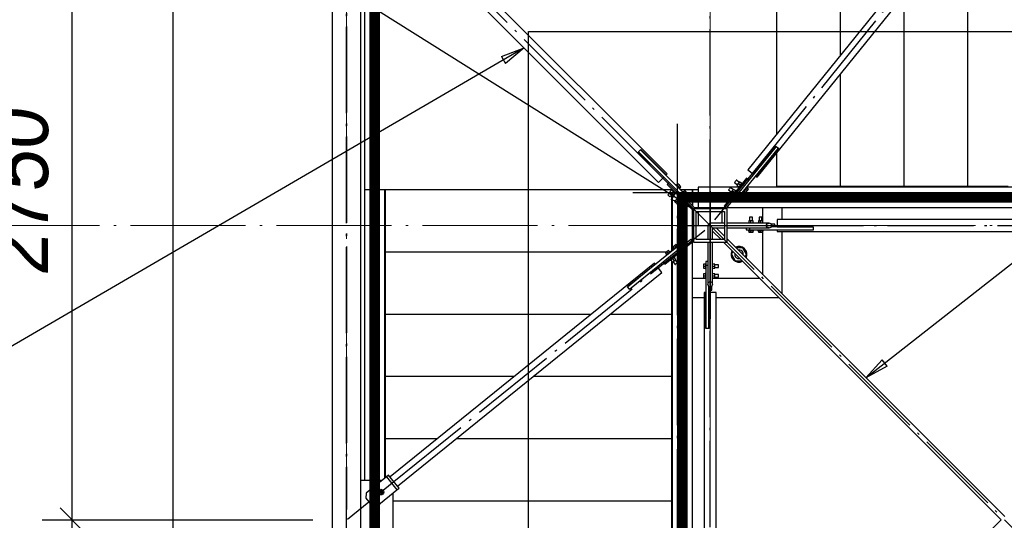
# Paper-space layout 'A0 Advance Steel' of a CAD drawing. Header units: millimetres. Extents: x 228 to 822, y 214 to 634.
# Tile 8 of 76: x 284 to 325, y 426 to 447. Entities that reach past the tile are written whole.
import ezdxf

# ---------------------------------------------------------------- set-up
doc = ezdxf.new("R2010")
doc.units = ezdxf.units.MM
doc.linetypes.add('1 1', pattern=[2, 1, -1])
doc.linetypes.add('ACAD_ISO04W100', pattern=[30, 24, -3, 0, -3])
doc.layers.get('0').update_dxf_attribs({"linetype": 'CONTINUOUS'})
for name, color, linetype in [('AS_Belki', 145, 'CONTINUOUS'), ('AS_Blachy', 30, 'CONTINUOUS'), ('AS_DIM_ON', 7, 'CONTINUOUS'), ('AS_Kotwy', 9, 'CONTINUOUS'), ('AS_Kraty', 9, 'CONTINUOUS'), ('AS_Schody', 253, 'CONTINUOUS'), ('AS_Sruby', 9, 'CONTINUOUS'), ('AS_Stopy fundamentowe', 252, 'CONTINUOUS')]:
    doc.layers.add(name, color=color, linetype=linetype)
doc.styles.add('ARIAL_1', font='arial.ttf', dxfattribs={"width": 0.9, "oblique": 5})

# ---------------------------------------------------------------- blocks, each defined once
blk = doc.blocks.new('324ewdsczxzxcz')
at = {"linetype": 'ACAD_ISO04W100', "lineweight": 5, "ltscale": 0.2}
for p, q in [((303.229, 244.968, -5394.472), (303.229, 340.131, -5394.472)), ((318.429, 244.968), (318.429, 340.131)), ((378.311, 305.818, -2695.986), (283.147, 305.818, -2695.986))]:
    blk.add_line(p, q, dxfattribs=at)

psp = doc.layouts.new('A0 Advance Steel')

# ---------------------------------------------------------------- linework, layer by layer
at = {"color": 0, "linetype": 'ByBlock', "lineweight": -2}
for p, q in [((304.411, 445.523), (305.359, 445.882)), ((304.411, 445.523), (304.579, 445.235)), ((305.359, 445.882), (304.579, 445.235)), ((311.678, 439.832), (311.5, 439.55)), ((311.678, 439.832), (312.436, 439.159)), ((312.436, 439.159), (311.5, 439.55)), ((319.636, 432.101), (320.32, 432.849)), ((320.526, 432.586), (320.32, 432.849)), ((320.526, 432.586), (319.636, 432.101))]:
    psp.add_line(p, q, dxfattribs=at)
at = {"color": 7}
for points in [[(319.636, 432.101), (366.969, 469.19), (375.898, 469.19)], [(312.436, 439.159), (276.713, 461.578), (257.881, 461.578)], [(305.359, 445.882), (278.799, 430.422), (263.852, 430.422)]]:
    psp.add_lwpolyline(points, dxfattribs=at)
at = {"linetype": '1 1', "transparency": 33554559, "const_width": 0.45}
for points, elevation in [([(332.507, 399.833), (351.761, 399.833), (351.761, 452.484), (299.119, 452.484), (299.119, 416.477)], 7676.674), ([(311.969, 416.477), (311.969, 439.634), (338.911, 439.634), (338.911, 412.683), (332.507, 412.683)], 2176.317)]:
    psp.add_lwpolyline(points, dxfattribs=dict(at, elevation=elevation))
at = {"elevation": -5445.763}
psp.add_lwpolyline([(305.544, 416.559), (305.544, 446.559), (345.905, 446.559), (345.905, 406.428), (334.936, 406.258), (337.736, 400.258)], dxfattribs=at)
at = {"layer": 'AS_Belki', "linetype": 'Continuous', "ltscale": 0.15}
for p, q in [((311.333, 440.616), (300.093, 451.856)), ((323.638, 451.834), (314.703, 440.793)), ((299.739, 451.502), (310.979, 440.262)), ((315.092, 440.479), (324.026, 451.52)), ((297.336, 450.559), (297.336, 401.759)), ((298.536, 401.759), (298.536, 450.559)), ((310.131, 441.535), (310.138, 441.542)), ((311.192, 440.474), (310.131, 441.535)), ((310.223, 441.627), (310.23, 441.634)), ((310.23, 441.634), (311.291, 440.573)), ((314.936, 440.604), (315.88, 441.77)), ((315.989, 441.682), (315.045, 440.516)), ((315.88, 441.77), (315.888, 441.764)), ((315.981, 441.689), (315.989, 441.682)), ((311.291, 440.573), (311.333, 440.616)), ((314.703, 440.793), (314.936, 440.604)), ((310.979, 440.262), (311.192, 440.474)), ((315.045, 440.516), (315.092, 440.479)), ((313.836, 439.159), (312.436, 439.159)), ((312.436, 439.159), (312.436, 437.759)), ((312.546, 439.049), (313.726, 439.049)), ((312.546, 437.869), (312.546, 439.049)), ((312.636, 439.209), (312.636, 439.159)), ((312.636, 439.049), (312.636, 438.459)), ((313.636, 439.159), (313.636, 439.209)), ((313.636, 438.559), (313.636, 439.049)), ((313.726, 439.049), (313.726, 437.869)), ((313.836, 437.759), (313.836, 439.159)), ((313.726, 438.559), (313.136, 438.559)), ((315.595, 438.559), (313.836, 438.559)), ((315.473, 438.459), (315.509, 438.53)), ((315.509, 438.53), (315.595, 438.559)), ((315.682, 438.53), (315.595, 438.559)), ((315.717, 438.459), (315.682, 438.53)), ((334.936, 438.709), (315.936, 438.709)), ((315.936, 438.709), (315.936, 438.409)), ((312.636, 438.459), (313.036, 438.459)), ((313.036, 438.459), (313.036, 437.869)), ((313.236, 438.359), (313.726, 438.359)), ((313.236, 437.869), (313.236, 438.359)), ((313.236, 438.218), (313.585, 437.869)), ((313.726, 438.011), (313.378, 438.359)), ((313.836, 438.359), (315.595, 438.359)), ((315.509, 438.388), (315.473, 438.459)), ((315.595, 438.359), (315.509, 438.388)), ((315.595, 438.359), (315.682, 438.388)), ((315.682, 438.388), (315.717, 438.459)), ((315.936, 438.409), (317.436, 438.409)), ((317.436, 438.269), (315.936, 438.269)), ((315.936, 438.269), (315.936, 438.209)), ((315.936, 438.209), (334.936, 438.209)), ((317.436, 438.409), (317.436, 438.399)), ((317.436, 438.279), (317.436, 438.269)), ((312.436, 437.759), (313.836, 437.759)), ((313.726, 437.869), (312.546, 437.869)), ((313.036, 437.759), (313.036, 436)), ((313.236, 436), (313.236, 437.759)), ((313.695, 437.759), (325.295, 426.159)), ((325.436, 426.301), (313.836, 437.901)), ((310.802, 436.892), (299.761, 427.958)), ((309.674, 435.902), (310.84, 436.846)), ((310.84, 436.846), (310.802, 436.892)), ((300.076, 427.569), (311.117, 436.503)), ((310.928, 436.737), (309.762, 435.793)), ((311.117, 436.503), (310.928, 436.737)), ((313.036, 436), (313.065, 436.087)), ((313.065, 436.087), (313.136, 436.122)), ((313.136, 436.122), (313.207, 436.087)), ((313.207, 436.087), (313.236, 436)), ((309.68, 435.894), (309.674, 435.902)), ((309.762, 435.793), (309.756, 435.801)), ((312.946, 435.659), (312.886, 435.659)), ((312.886, 435.659), (312.886, 416.659)), ((312.946, 434.159), (312.946, 435.659)), ((313.036, 436), (313.065, 435.914)), ((313.065, 435.914), (313.136, 435.878)), ((313.386, 435.659), (313.086, 435.659)), ((313.086, 435.659), (313.086, 434.159)), ((313.136, 435.878), (313.207, 435.914)), ((313.207, 435.914), (313.236, 436)), ((313.386, 416.659), (313.386, 435.659)), ((312.956, 434.159), (312.946, 434.159)), ((313.086, 434.159), (313.076, 434.159)), ((299.761, 427.958), (299.78, 427.934)), ((325.295, 426.159), (313.695, 414.559))]:
    psp.add_line(p, q, dxfattribs=at)
at = {"layer": 'AS_Belki', "color": 10, "linetype": 'ACAD_ISO04W100', "ltscale": 0.15}
for points in [[(313.136, 435.959), (313.136, 438.459), (313.136, 452.909), (313.136, 455.409)], [(312.924, 438.671), (311.156, 440.439), (299.916, 451.679), (298.148, 453.447)], [(313.325, 438.692), (314.897, 440.636), (323.832, 451.677), (325.405, 453.62)], [(297.936, 399.259), (297.936, 401.759), (297.936, 450.559), (297.936, 453.059)], [(297.936, 452.591), (297.936, 451.377), (297.936, 427.81), (297.936, 426.596)], [(339.504, 412.091), (337.736, 413.859), (313.136, 438.459), (311.368, 440.227)], [(313.136, 439.897), (313.136, 438.459), (313.136, 436), (313.136, 434.563)], [(297.975, 426.191), (299.918, 427.763), (310.959, 436.698), (312.903, 438.27)], [(311.699, 438.459), (313.136, 438.459), (315.595, 438.459), (317.033, 438.459)], [(313.136, 438.459), (313.136, 438.459), (313.136, 438.459), (313.136, 438.459)], [(313.136, 414.159), (313.136, 416.659), (313.136, 435.659), (313.136, 438.159)], [(313.436, 438.459), (315.936, 438.459), (334.936, 438.459), (337.436, 438.459)]]:
    psp.add_lwpolyline(points, dxfattribs=at)
at = {"layer": 'AS_Belki', "linetype": 'Continuous', "ltscale": 0.15, "extrusion": (-1.30747e-14, -0.57503, 0.818132)}
psp.add_arc((313.136, 358.718, -252.127), 0.1, 129.2877, 180, dxfattribs=at)
at = {"layer": 'AS_Belki', "linetype": 'Continuous', "ltscale": 0.15, "extrusion": (0.57503, 2.51215e-14, 0.818132)}
psp.add_arc((438.459, -256.187, 180.063), 0.1, 0, 50.7123, dxfattribs=at)
at = {"layer": 'AS_Blachy', "linetype": 'Continuous', "ltscale": 0.15}
for p, q in [((310.138, 441.542), (310.223, 441.627)), ((310.138, 441.542), (311.418, 440.262)), ((312.061, 439.789), (310.223, 441.627)), ((314.345, 439.667), (315.981, 441.689)), ((315.888, 441.764), (314.749, 440.357)), ((315.888, 441.764), (315.981, 441.689)), ((311.418, 440.262), (311.333, 440.177)), ((311.333, 440.177), (312.394, 439.117)), ((311.418, 440.262), (312.479, 439.202)), ((314.656, 440.432), (313.712, 439.266)), ((314.749, 440.357), (313.805, 439.191)), ((314.749, 440.357), (314.656, 440.432)), ((299.574, 439.909), (299.574, 439.959)), ((299.574, 437.359), (299.574, 439.859)), ((311.514, 439.959), (311.514, 439.929)), ((312.097, 439.753), (312.012, 439.668)), ((312.097, 439.753), (312.061, 439.789)), ((312.203, 439.647), (312.097, 439.753)), ((315.947, 440.089), (315.897, 440.089)), ((315.897, 440.089), (315.897, 440.059)), ((318.558, 440.089), (315.997, 440.089)), ((319.708, 440.089), (318.558, 440.089)), ((318.558, 440.089), (318.558, 440.059)), ((321.219, 440.089), (319.758, 440.089)), ((321.369, 440.089), (321.219, 440.089)), ((321.219, 440.089), (321.219, 440.059)), ((323.879, 440.089), (321.419, 440.089)), ((325.579, 440.089), (323.879, 440.089)), ((323.879, 440.089), (323.879, 440.059)), ((311.514, 439.722), (311.514, 439.709)), ((311.514, 439.659), (311.514, 437.378)), ((312.118, 439.562), (312.203, 439.647)), ((314.126, 439.587), (314.22, 439.512)), ((314.22, 439.512), (314.314, 439.629)), ((314.314, 439.629), (314.221, 439.704)), ((314.314, 439.629), (314.345, 439.667)), ((312.394, 439.117), (312.479, 439.202)), ((313.712, 439.266), (313.805, 439.191)), ((315.336, 438.559), (315.336, 439.209)), ((312.436, 438.539), (312.394, 438.539)), ((315.836, 438.519), (315.687, 438.519)), ((315.836, 438.399), (315.836, 438.519)), ((312.394, 438.379), (312.436, 438.379)), ((314.636, 438.359), (314.636, 438.279)), ((314.636, 438.279), (314.786, 438.279)), ((314.786, 438.279), (314.786, 438.359)), ((314.786, 438.279), (317.436, 438.279)), ((315.336, 436.401), (315.336, 438.254)), ((315.836, 438.399), (315.687, 438.399)), ((317.436, 438.399), (315.836, 438.399)), ((317.436, 438.399), (317.436, 438.279)), ((311.163, 436.939), (312.329, 437.883)), ((311.238, 436.846), (312.404, 437.79)), ((312.404, 437.79), (312.329, 437.883)), ((299.544, 437.359), (299.574, 437.359)), ((299.574, 436.709), (299.574, 437.359)), ((311.74, 437.561), (309.68, 435.894)), ((311.857, 437.656), (311.74, 437.561)), ((311.74, 437.561), (311.816, 437.468)), ((311.932, 437.562), (311.857, 437.656)), ((309.756, 435.801), (311.163, 436.939)), ((311.163, 436.939), (311.238, 436.846)), ((311.514, 436.988), (311.514, 434.809)), ((313.036, 436.959), (312.956, 436.959)), ((312.956, 436.959), (312.956, 436.809)), ((299.574, 434.759), (299.574, 436.659)), ((312.956, 436.809), (313.036, 436.809)), ((312.956, 436.809), (312.956, 434.159)), ((312.394, 436.259), (312.931, 436.259)), ((313.236, 436.259), (315.195, 436.259)), ((309.756, 435.801), (309.68, 435.894)), ((313.076, 435.759), (313.076, 435.908)), ((313.076, 434.159), (313.076, 435.759)), ((313.076, 435.759), (313.196, 435.759)), ((313.196, 435.759), (313.196, 435.908)), ((299.544, 434.759), (299.574, 434.759)), ((299.574, 432.609), (299.574, 434.759)), ((311.514, 434.759), (311.514, 433.809)), ((311.514, 434.759), (311.544, 434.759)), ((313.076, 434.159), (312.956, 434.159)), ((311.514, 433.759), (311.514, 432.159)), ((299.574, 432.159), (299.574, 432.559)), ((299.544, 432.159), (299.574, 432.159)), ((299.574, 431.609), (299.574, 432.159)), ((311.514, 432.159), (311.514, 429.609)), ((311.514, 432.159), (311.544, 432.159)), ((299.574, 429.559), (299.574, 431.559)), ((299.544, 429.559), (299.574, 429.559)), ((299.574, 428.609), (299.574, 429.559)), ((311.514, 429.559), (311.514, 427.309)), ((311.514, 429.559), (311.544, 429.559)), ((299.574, 427.935), (299.574, 428.559)), ((299.386, 427.809), (298.536, 427.809)), ((299.605, 427.96), (298.765, 427.28)), ((299.4, 427.794), (299.386, 427.809)), ((299.698, 428.035), (299.605, 427.96)), ((299.605, 427.96), (300.045, 427.416)), ((300.139, 427.491), (299.698, 428.035)), ((299.206, 426.736), (300.045, 427.416)), ((300.045, 427.416), (300.139, 427.491)), ((298.765, 427.28), (298.743, 427.069)), ((298.743, 427.069), (298.995, 426.759)), ((299.886, 427.259), (299.872, 427.275)), ((299.886, 425.159), (299.886, 427.259)), ((311.514, 427.259), (311.514, 426.959)), ((298.995, 426.759), (299.206, 426.736)), ((311.514, 426.959), (311.514, 426.909)), ((311.514, 426.959), (311.544, 426.959)), ((311.514, 426.859), (311.514, 424.359))]:
    psp.add_line(p, q, dxfattribs=at)
at = {"layer": 'AS_DIM_ON', "color": 8}
for p, q in [((286.472, 426.159), (286.472, 454.659)), ((285.222, 426.159), (296.536, 426.159)), ((286.472, 397.659), (286.472, 426.159))]:
    psp.add_line(p, q, dxfattribs=at)
at = {"layer": 'AS_DIM_ON', "color": 8, "linetype": 'ByBlock', "lineweight": -2}
for p, q in [((286.972, 425.659), (285.972, 426.659)), ((285.972, 426.659), (286.972, 425.659))]:
    psp.add_line(p, q, dxfattribs=at)
at = {"layer": 'AS_Kotwy', "linetype": 'Continuous', "ltscale": 0.15}
for p, q in [((314.083, 437.371), (314.019, 437.259)), ((314.019, 437.259), (314.177, 436.984)), ((314.495, 437.534), (314.203, 437.534)), ((314.654, 437.259), (314.495, 437.534)), ((314.589, 437.148), (314.654, 437.259)), ((314.177, 436.984), (314.47, 436.984))]:
    psp.add_line(p, q, dxfattribs=at)
for radius, start, end in [(0.33, 152.7259, 297.2741), (0.18, 169.4989, 280.5011), (0.33, 332.7259, 117.2741), (0.18, 349.4989, 100.5011)]:
    psp.add_arc((314.336, 437.259), radius, start, end, dxfattribs=at)
at = {"layer": 'AS_Kraty', "linetype": 'Continuous', "ltscale": 0.15}
for p, q in [((299.136, 451.971), (299.136, 439.959)), ((315.897, 452.029), (315.897, 442.268)), ((318.558, 452.029), (318.558, 445.556)), ((323.879, 451.338), (323.879, 440.089)), ((321.219, 448.05), (321.219, 440.089)), ((318.558, 444.762), (318.558, 440.089)), ((315.897, 441.585), (315.897, 441.569)), ((315.897, 441.473), (315.897, 440.089)), ((299.136, 439.959), (311.516, 439.959)), ((299.574, 439.859), (299.574, 439.909)), ((311.891, 439.959), (312.628, 439.959)), ((313.236, 440.059), (312.628, 440.059)), ((312.628, 440.059), (312.628, 439.959)), ((315.997, 440.089), (315.947, 440.089)), ((319.758, 440.089), (319.708, 440.089)), ((321.419, 440.089), (321.369, 440.089)), ((311.514, 439.709), (311.514, 439.659)), ((299.574, 437.359), (311.332, 437.359)), ((311.436, 437.359), (311.451, 437.359)), ((311.479, 437.359), (311.491, 437.359)), ((299.574, 436.659), (299.574, 436.709)), ((311.514, 434.809), (311.514, 434.759)), ((299.574, 434.759), (308.166, 434.759)), ((308.961, 434.759), (311.514, 434.759)), ((311.514, 433.809), (311.514, 433.759)), ((299.574, 432.559), (299.574, 432.609)), ((299.574, 432.159), (304.953, 432.159)), ((305.748, 432.159), (311.514, 432.159)), ((299.574, 431.559), (299.574, 431.609)), ((299.574, 429.559), (301.74, 429.559)), ((302.535, 429.559), (311.514, 429.559)), ((311.514, 429.609), (311.514, 429.559)), ((299.574, 428.559), (299.574, 428.609)), ((311.514, 427.309), (311.514, 427.259)), ((299.886, 426.959), (311.514, 426.959)), ((311.514, 426.909), (311.514, 426.859))]:
    psp.add_line(p, q, dxfattribs=at)
at = {"layer": 'AS_Schody', "linetype": 'Continuous', "ltscale": 0.15}
for p, q in [((298.694, 452.817), (298.694, 439.959)), ((298.694, 439.959), (298.694, 427.809)), ((298.694, 439.959), (299.136, 439.959)), ((299.544, 427.91), (299.544, 439.959)), ((311.544, 439.752), (311.544, 437.402)), ((312.394, 439.286), (312.394, 439.959)), ((312.396, 439.959), (312.396, 439.284)), ((312.628, 439.959), (312.628, 439.209)), ((314.321, 440.059), (313.236, 440.059)), ((339.236, 440.059), (314.688, 440.059)), ((312.394, 437.803), (312.394, 439.117)), ((312.471, 439.209), (312.628, 439.209)), ((312.628, 439.209), (313.783, 439.209)), ((313.82, 439.209), (339.236, 439.209)), ((312.394, 416.477), (312.394, 437.781)), ((311.544, 436.951), (311.544, 416.477))]:
    psp.add_line(p, q, dxfattribs=at)
at = {"layer": 'AS_Schody', "color": 10, "linetype": 'ACAD_ISO04W100', "ltscale": 0.15}
for points in [[(299.321, 437.459), (299.321, 439.959), (299.321, 454.259), (299.321, 456.759)], [(299.321, 414.232), (299.321, 416.321), (299.321, 440.619), (299.321, 442.707)], [(311.767, 414.232), (311.767, 416.321), (311.767, 440.619), (311.767, 442.707)], [(309.896, 439.836), (312.396, 439.836), (313.346, 439.836), (315.846, 439.836)], [(310.598, 439.836), (312.687, 439.836), (339.895, 439.836), (341.984, 439.836)]]:
    psp.add_lwpolyline(points, dxfattribs=at)
at = {"layer": 'AS_Sruby', "linetype": 'Continuous', "ltscale": 0.15}
for p, q in [((311.711, 440.174), (311.694, 440.156)), ((311.713, 440.172), (311.711, 440.174)), ((311.718, 440.167), (311.713, 440.172)), ((311.726, 440.16), (311.718, 440.167)), ((311.736, 440.149), (311.726, 440.16)), ((311.788, 440.203), (311.735, 440.15)), ((311.749, 440.136), (311.736, 440.149)), ((311.764, 440.122), (311.749, 440.136)), ((311.849, 440.142), (311.788, 440.203)), ((311.849, 440.142), (311.796, 440.089)), ((311.91, 440.081), (311.849, 440.142)), ((314.154, 440.266), (314.151, 440.262)), ((314.151, 440.262), (314.269, 440.166)), ((314.162, 440.276), (314.154, 440.266)), ((314.174, 440.291), (314.162, 440.276)), ((314.189, 440.309), (314.174, 440.291)), ((314.203, 440.326), (314.189, 440.309)), ((314.216, 440.342), (314.203, 440.326)), ((314.224, 440.352), (314.216, 440.342)), ((314.227, 440.355), (314.224, 440.352)), ((314.345, 440.26), (314.227, 440.355)), ((314.307, 440.213), (314.253, 440.146)), ((314.253, 440.146), (314.336, 440.078)), ((314.362, 440.28), (314.307, 440.213)), ((314.391, 440.145), (314.307, 440.213)), ((314.446, 440.213), (314.362, 440.28)), ((314.391, 440.145), (314.376, 440.127)), ((314.406, 440.163), (314.391, 440.145)), ((314.42, 440.181), (314.406, 440.163)), ((314.433, 440.197), (314.42, 440.181)), ((314.444, 440.211), (314.433, 440.197)), ((314.454, 440.223), (314.444, 440.211)), ((314.461, 440.231), (314.454, 440.223)), ((314.465, 440.237), (314.461, 440.231)), ((314.467, 440.238), (314.465, 440.237)), ((314.486, 440.223), (314.467, 440.238)), ((311.472, 439.85), (311.365, 439.743)), ((311.365, 439.743), (311.368, 439.739)), ((311.368, 439.739), (311.377, 439.73)), ((311.377, 439.73), (311.391, 439.716)), ((311.45, 439.658), (311.557, 439.765)), ((311.53, 439.945), (311.453, 439.869)), ((311.453, 439.869), (311.515, 439.808)), ((311.524, 439.987), (311.506, 439.969)), ((311.506, 439.969), (311.508, 439.967)), ((311.508, 439.967), (311.513, 439.962)), ((311.513, 439.962), (311.521, 439.955)), ((311.591, 439.884), (311.515, 439.808)), ((311.515, 439.808), (311.576, 439.746)), ((311.521, 439.955), (311.531, 439.944)), ((311.531, 439.944), (311.544, 439.931)), ((311.544, 439.931), (311.559, 439.916)), ((311.559, 439.916), (311.575, 439.901)), ((311.575, 439.901), (311.591, 439.884)), ((311.576, 439.746), (311.652, 439.823)), ((311.591, 439.884), (311.608, 439.867)), ((311.608, 439.867), (311.624, 439.851)), ((311.624, 439.851), (311.638, 439.837)), ((311.638, 439.837), (311.651, 439.824)), ((311.651, 439.824), (311.662, 439.813)), ((311.662, 439.813), (311.669, 439.806)), ((311.669, 439.806), (311.674, 439.801)), ((311.674, 439.801), (311.676, 439.799)), ((311.676, 439.799), (311.694, 439.817)), ((311.78, 440.106), (311.764, 440.122)), ((311.796, 440.089), (311.78, 440.106)), ((311.813, 440.072), (311.796, 440.089)), ((311.829, 440.057), (311.813, 440.072)), ((311.843, 440.042), (311.829, 440.057)), ((311.856, 440.029), (311.843, 440.042)), ((311.867, 440.018), (311.856, 440.029)), ((311.857, 440.028), (311.91, 440.081)), ((311.863, 439.987), (311.881, 440.004)), ((311.875, 440.011), (311.867, 440.018)), ((311.879, 440.006), (311.875, 440.011)), ((311.881, 440.004), (311.879, 440.006)), ((311.994, 439.891), (311.976, 439.873)), ((311.996, 439.889), (311.994, 439.891)), ((312.001, 439.885), (311.996, 439.889)), ((312.008, 439.877), (312.001, 439.885)), ((312.019, 439.866), (312.008, 439.877)), ((312.071, 439.921), (312.018, 439.868)), ((312.032, 439.853), (312.019, 439.866)), ((312.047, 439.839), (312.032, 439.853)), ((312.062, 439.823), (312.047, 439.839)), ((312.079, 439.806), (312.062, 439.823)), ((312.132, 439.859), (312.071, 439.921)), ((312.132, 439.859), (312.079, 439.806)), ((312.096, 439.79), (312.079, 439.806)), ((312.111, 439.774), (312.096, 439.79)), ((312.126, 439.759), (312.111, 439.774)), ((312.139, 439.746), (312.126, 439.759)), ((312.193, 439.798), (312.132, 439.859)), ((312.15, 439.736), (312.139, 439.746)), ((312.14, 439.745), (312.193, 439.798)), ((312.157, 439.728), (312.15, 439.736)), ((312.162, 439.723), (312.157, 439.728)), ((313.902, 439.955), (313.9, 439.951)), ((313.9, 439.951), (314.018, 439.855)), ((313.911, 439.965), (313.902, 439.955)), ((313.923, 439.98), (313.911, 439.965)), ((313.937, 439.998), (313.923, 439.98)), ((313.952, 440.016), (313.937, 439.998)), ((313.964, 440.031), (313.952, 440.016)), ((313.972, 440.041), (313.964, 440.031)), ((313.975, 440.044), (313.972, 440.041)), ((314.093, 439.949), (313.975, 440.044)), ((314.055, 439.902), (314.001, 439.835)), ((314.001, 439.835), (314.085, 439.767)), ((314.11, 439.969), (314.055, 439.902)), ((314.139, 439.834), (314.055, 439.902)), ((314.065, 439.743), (314.064, 439.741)), ((314.064, 439.741), (314.083, 439.725)), ((314.07, 439.748), (314.065, 439.743)), ((314.077, 439.757), (314.07, 439.748)), ((314.086, 439.768), (314.077, 439.757)), ((314.097, 439.782), (314.086, 439.768)), ((314.111, 439.798), (314.097, 439.782)), ((314.194, 439.902), (314.11, 439.969)), ((314.125, 439.816), (314.111, 439.798)), ((314.139, 439.834), (314.125, 439.816)), ((314.154, 439.852), (314.139, 439.834)), ((314.168, 439.87), (314.154, 439.852)), ((314.181, 439.886), (314.168, 439.87)), ((314.193, 439.9), (314.181, 439.886)), ((314.202, 439.912), (314.193, 439.9)), ((314.209, 439.92), (314.202, 439.912)), ((314.213, 439.926), (314.209, 439.92)), ((314.215, 439.927), (314.213, 439.926)), ((314.234, 439.912), (314.215, 439.927)), ((314.317, 440.054), (314.316, 440.052)), ((314.316, 440.052), (314.335, 440.036)), ((314.321, 440.059), (314.317, 440.054)), ((314.328, 440.068), (314.321, 440.059)), ((314.338, 440.079), (314.328, 440.068)), ((314.349, 440.093), (314.338, 440.079)), ((314.362, 440.109), (314.349, 440.093)), ((314.376, 440.127), (314.362, 440.109)), ((314.428, 439.729), (314.418, 439.718)), ((314.44, 439.745), (314.421, 439.761)), ((314.435, 439.738), (314.428, 439.729)), ((314.439, 439.743), (314.435, 439.738)), ((314.44, 439.745), (314.439, 439.743)), ((314.522, 439.885), (314.541, 439.869)), ((314.542, 439.871), (314.541, 439.869)), ((314.547, 439.876), (314.542, 439.871)), ((314.554, 439.885), (314.547, 439.876)), ((314.563, 439.897), (314.554, 439.885)), ((314.562, 439.895), (314.62, 439.848)), ((314.575, 439.911), (314.563, 439.897)), ((314.588, 439.927), (314.575, 439.911)), ((314.602, 439.944), (314.588, 439.927)), ((314.616, 439.963), (314.602, 439.944)), ((314.631, 439.981), (314.616, 439.963)), ((314.675, 439.915), (314.616, 439.963)), ((314.62, 439.848), (314.675, 439.915)), ((314.645, 439.998), (314.631, 439.981)), ((314.658, 440.014), (314.645, 439.998)), ((314.67, 440.029), (314.658, 440.014)), ((314.679, 440.04), (314.67, 440.029)), ((314.729, 439.983), (314.671, 440.03)), ((314.692, 440.056), (314.673, 440.072)), ((314.675, 439.915), (314.729, 439.983)), ((314.686, 440.049), (314.679, 440.04)), ((314.691, 440.054), (314.686, 440.049)), ((314.692, 440.056), (314.691, 440.054)), ((311.391, 439.716), (311.407, 439.7)), ((311.407, 439.7), (311.423, 439.684)), ((311.423, 439.684), (311.437, 439.67)), ((311.437, 439.67), (311.446, 439.661)), ((311.446, 439.661), (311.45, 439.658)), ((311.755, 439.567), (311.648, 439.46)), ((311.648, 439.46), (311.651, 439.456)), ((311.651, 439.456), (311.66, 439.447)), ((311.66, 439.447), (311.674, 439.434)), ((311.674, 439.434), (311.69, 439.417)), ((311.69, 439.417), (311.706, 439.401)), ((311.706, 439.401), (311.72, 439.387)), ((311.72, 439.387), (311.729, 439.378)), ((311.729, 439.378), (311.732, 439.375)), ((311.732, 439.375), (311.84, 439.482)), ((311.813, 439.662), (311.736, 439.586)), ((311.736, 439.586), (311.798, 439.525)), ((311.807, 439.704), (311.789, 439.686)), ((311.789, 439.686), (311.791, 439.684)), ((311.791, 439.684), (311.796, 439.68)), ((311.796, 439.68), (311.803, 439.672)), ((311.874, 439.601), (311.798, 439.525)), ((311.798, 439.525), (311.859, 439.463)), ((311.803, 439.672), (311.814, 439.661)), ((311.814, 439.661), (311.827, 439.648)), ((311.827, 439.648), (311.841, 439.634)), ((311.841, 439.634), (311.857, 439.618)), ((311.857, 439.618), (311.874, 439.601)), ((311.859, 439.463), (311.935, 439.54)), ((311.874, 439.601), (311.89, 439.585)), ((311.89, 439.585), (311.906, 439.569)), ((311.906, 439.569), (311.921, 439.554)), ((311.921, 439.554), (311.934, 439.541)), ((311.934, 439.541), (311.944, 439.531)), ((311.944, 439.531), (311.952, 439.523)), ((311.952, 439.523), (311.957, 439.518)), ((311.957, 439.518), (311.959, 439.516)), ((311.959, 439.516), (311.976, 439.534)), ((312.146, 439.704), (312.164, 439.721)), ((312.164, 439.721), (312.162, 439.723)), ((314.27, 439.574), (314.289, 439.558)), ((314.291, 439.56), (314.289, 439.558)), ((314.295, 439.566), (314.291, 439.56)), ((314.302, 439.574), (314.295, 439.566)), ((314.311, 439.586), (314.302, 439.574)), ((314.31, 439.584), (314.369, 439.537)), ((314.323, 439.6), (314.311, 439.586)), ((314.336, 439.616), (314.323, 439.6)), ((314.35, 439.634), (314.336, 439.616)), ((314.365, 439.652), (314.35, 439.634)), ((314.38, 439.67), (314.365, 439.652)), ((314.423, 439.605), (314.365, 439.652)), ((314.369, 439.537), (314.423, 439.605)), ((314.394, 439.687), (314.38, 439.67)), ((314.407, 439.704), (314.394, 439.687)), ((314.418, 439.718), (314.407, 439.704)), ((314.478, 439.672), (314.419, 439.719)), ((314.423, 439.605), (314.478, 439.672)), ((314.836, 438.652), (314.749, 438.652)), ((314.749, 438.652), (314.749, 438.559)), ((314.781, 438.804), (314.776, 438.804)), ((314.776, 438.804), (314.776, 438.652)), ((314.794, 438.804), (314.781, 438.804)), ((314.813, 438.804), (314.794, 438.804)), ((314.836, 438.804), (314.813, 438.804)), ((314.859, 438.804), (314.836, 438.804)), ((314.923, 438.652), (314.836, 438.652)), ((314.836, 438.559), (314.836, 438.652)), ((314.879, 438.804), (314.859, 438.804)), ((314.892, 438.804), (314.879, 438.804)), ((314.896, 438.804), (314.892, 438.804)), ((314.896, 438.652), (314.896, 438.804)), ((314.923, 438.559), (314.923, 438.652)), ((315.236, 438.652), (315.149, 438.652)), ((315.149, 438.652), (315.149, 438.559)), ((315.181, 438.804), (315.176, 438.804)), ((315.176, 438.804), (315.176, 438.652)), ((315.194, 438.804), (315.181, 438.804)), ((315.213, 438.804), (315.194, 438.804)), ((315.236, 438.804), (315.213, 438.804)), ((315.259, 438.804), (315.236, 438.804)), ((315.323, 438.652), (315.236, 438.652)), ((315.236, 438.559), (315.236, 438.652)), ((315.279, 438.804), (315.259, 438.804)), ((315.292, 438.804), (315.279, 438.804)), ((315.296, 438.804), (315.292, 438.804)), ((315.296, 438.652), (315.296, 438.804)), ((315.323, 438.559), (315.323, 438.652)), ((314.716, 438.279), (314.716, 438.254)), ((314.716, 438.254), (314.718, 438.254)), ((314.718, 438.254), (314.725, 438.254)), ((314.725, 438.254), (314.736, 438.254)), ((314.736, 438.254), (314.751, 438.254)), ((314.749, 438.254), (314.749, 438.179)), ((314.749, 438.179), (314.836, 438.179)), ((314.751, 438.254), (314.769, 438.254)), ((314.769, 438.254), (314.79, 438.254)), ((314.79, 438.254), (314.813, 438.254)), ((314.813, 438.254), (314.836, 438.254)), ((314.836, 438.254), (314.86, 438.254)), ((314.836, 438.179), (314.836, 438.254)), ((314.836, 438.179), (314.923, 438.179)), ((314.86, 438.254), (314.882, 438.254)), ((314.882, 438.254), (314.903, 438.254)), ((314.903, 438.254), (314.921, 438.254)), ((314.921, 438.254), (314.936, 438.254)), ((314.923, 438.179), (314.923, 438.254)), ((314.936, 438.254), (314.947, 438.254)), ((314.947, 438.254), (314.954, 438.254)), ((314.954, 438.254), (314.956, 438.254)), ((314.956, 438.254), (314.956, 438.279)), ((315.116, 438.279), (315.116, 438.254)), ((315.116, 438.254), (315.118, 438.254)), ((315.118, 438.254), (315.125, 438.254)), ((315.125, 438.254), (315.136, 438.254)), ((315.136, 438.254), (315.151, 438.254)), ((315.149, 438.254), (315.149, 438.179)), ((315.149, 438.179), (315.236, 438.179)), ((315.151, 438.254), (315.169, 438.254)), ((315.169, 438.254), (315.19, 438.254)), ((315.19, 438.254), (315.213, 438.254)), ((315.213, 438.254), (315.236, 438.254)), ((315.236, 438.254), (315.26, 438.254)), ((315.236, 438.179), (315.236, 438.254)), ((315.236, 438.179), (315.323, 438.179)), ((315.26, 438.254), (315.282, 438.254)), ((315.282, 438.254), (315.303, 438.254)), ((315.303, 438.254), (315.321, 438.254)), ((315.321, 438.254), (315.336, 438.254)), ((315.323, 438.179), (315.323, 438.254)), ((315.336, 438.254), (315.347, 438.254)), ((315.347, 438.254), (315.354, 438.254)), ((315.354, 438.254), (315.356, 438.254)), ((315.356, 438.254), (315.356, 438.279)), ((311.327, 437.356), (311.26, 437.301)), ((311.26, 437.301), (311.307, 437.243)), ((311.323, 437.256), (311.309, 437.244)), ((311.339, 437.269), (311.323, 437.256)), ((311.395, 437.41), (311.327, 437.356)), ((311.327, 437.356), (311.375, 437.298)), ((311.356, 437.283), (311.339, 437.269)), ((311.375, 437.298), (311.356, 437.283)), ((311.393, 437.312), (311.375, 437.298)), ((311.41, 437.326), (311.393, 437.312)), ((311.442, 437.352), (311.395, 437.41)), ((311.427, 437.339), (311.41, 437.326)), ((311.441, 437.351), (311.427, 437.339)), ((311.452, 437.36), (311.441, 437.351)), ((311.461, 437.367), (311.452, 437.36)), ((311.466, 437.372), (311.461, 437.367)), ((311.468, 437.373), (311.466, 437.372)), ((311.484, 437.354), (311.468, 437.373)), ((311.638, 437.607), (311.571, 437.553)), ((311.571, 437.553), (311.618, 437.495)), ((311.594, 437.475), (311.592, 437.474)), ((311.592, 437.474), (311.608, 437.454)), ((311.599, 437.479), (311.594, 437.475)), ((311.608, 437.486), (311.599, 437.479)), ((311.62, 437.496), (311.608, 437.486)), ((311.634, 437.507), (311.62, 437.496)), ((311.65, 437.52), (311.634, 437.507)), ((311.706, 437.662), (311.638, 437.607)), ((311.638, 437.607), (311.686, 437.549)), ((311.667, 437.534), (311.65, 437.52)), ((311.686, 437.549), (311.667, 437.534)), ((311.704, 437.564), (311.686, 437.549)), ((311.721, 437.578), (311.704, 437.564)), ((311.753, 437.604), (311.706, 437.662)), ((311.737, 437.591), (311.721, 437.578)), ((311.752, 437.603), (311.737, 437.591)), ((311.763, 437.612), (311.752, 437.603)), ((311.759, 437.268), (311.775, 437.248)), ((311.772, 437.619), (311.763, 437.612)), ((311.777, 437.623), (311.772, 437.619)), ((311.779, 437.625), (311.777, 437.623)), ((311.795, 437.605), (311.779, 437.625)), ((311.79, 437.261), (311.782, 437.254)), ((311.802, 437.27), (311.79, 437.261)), ((311.801, 437.269), (311.869, 437.185)), ((311.816, 437.282), (311.802, 437.27)), ((311.832, 437.295), (311.816, 437.282)), ((311.85, 437.309), (311.832, 437.295)), ((311.868, 437.324), (311.85, 437.309)), ((311.886, 437.338), (311.868, 437.324)), ((311.868, 437.324), (311.936, 437.24)), ((311.904, 437.353), (311.886, 437.338)), ((311.92, 437.366), (311.904, 437.353)), ((311.934, 437.377), (311.92, 437.366)), ((311.946, 437.386), (311.934, 437.377)), ((312.003, 437.294), (311.935, 437.378)), ((311.936, 437.24), (312.003, 437.294)), ((311.961, 437.399), (311.946, 437.419)), ((311.954, 437.393), (311.946, 437.386)), ((311.96, 437.398), (311.954, 437.393)), ((311.961, 437.399), (311.96, 437.398)), ((312.078, 437.159), (311.983, 437.277)), ((311.283, 437.223), (311.281, 437.222)), ((311.281, 437.222), (311.297, 437.203)), ((311.288, 437.228), (311.283, 437.223)), ((311.297, 437.235), (311.288, 437.228)), ((311.309, 437.244), (311.297, 437.235)), ((311.448, 437.016), (311.464, 436.997)), ((311.466, 436.998), (311.464, 436.997)), ((311.471, 437.002), (311.466, 436.998)), ((311.48, 437.009), (311.471, 437.002)), ((311.491, 437.019), (311.48, 437.009)), ((311.49, 437.018), (311.558, 436.934)), ((311.505, 437.03), (311.491, 437.019)), ((311.521, 437.043), (311.505, 437.03)), ((311.539, 437.057), (311.521, 437.043)), ((311.557, 437.072), (311.539, 437.057)), ((311.575, 437.087), (311.557, 437.072)), ((311.557, 437.072), (311.625, 436.988)), ((311.558, 436.934), (311.625, 436.988)), ((311.593, 437.101), (311.575, 437.087)), ((311.578, 436.95), (311.674, 436.832)), ((311.609, 437.114), (311.593, 437.101)), ((311.623, 437.125), (311.609, 437.114)), ((311.635, 437.135), (311.623, 437.125)), ((311.692, 437.043), (311.625, 437.127)), ((311.625, 436.988), (311.692, 437.043)), ((311.65, 437.148), (311.635, 437.167)), ((311.643, 437.142), (311.635, 437.135)), ((311.649, 437.146), (311.643, 437.142)), ((311.65, 437.148), (311.649, 437.146)), ((311.767, 436.908), (311.672, 437.026)), ((311.688, 436.843), (311.703, 436.856)), ((311.703, 436.856), (311.721, 436.87)), ((311.721, 436.87), (311.739, 436.884)), ((311.739, 436.884), (311.754, 436.897)), ((311.754, 436.897), (311.764, 436.905)), ((311.764, 436.905), (311.767, 436.908)), ((311.777, 437.25), (311.775, 437.248)), ((311.782, 437.254), (311.777, 437.25)), ((311.869, 437.185), (311.936, 437.24)), ((311.889, 437.202), (311.985, 437.084)), ((311.985, 437.084), (311.989, 437.087)), ((311.989, 437.087), (311.999, 437.095)), ((311.999, 437.095), (312.014, 437.107)), ((312.014, 437.107), (312.032, 437.122)), ((312.032, 437.122), (312.049, 437.136)), ((312.049, 437.136), (312.065, 437.148)), ((312.065, 437.148), (312.075, 437.156)), ((312.075, 437.156), (312.078, 437.159)), ((312.931, 436.846), (312.856, 436.846)), ((312.856, 436.846), (312.856, 436.759)), ((312.956, 436.879), (312.931, 436.879)), ((312.931, 436.879), (312.931, 436.877)), ((312.931, 436.877), (312.931, 436.87)), ((312.931, 436.87), (312.931, 436.859)), ((312.931, 436.859), (312.931, 436.844)), ((313.329, 436.846), (313.236, 436.846)), ((313.329, 436.759), (313.329, 436.846)), ((311.674, 436.832), (311.678, 436.835)), ((311.678, 436.835), (311.688, 436.843)), ((312.856, 436.759), (312.931, 436.759)), ((312.856, 436.759), (312.856, 436.672)), ((312.856, 436.672), (312.931, 436.672)), ((312.931, 436.446), (312.856, 436.446)), ((312.856, 436.446), (312.856, 436.359)), ((312.931, 436.844), (312.931, 436.826)), ((312.931, 436.826), (312.931, 436.805)), ((312.931, 436.805), (312.931, 436.783)), ((312.931, 436.783), (312.931, 436.759)), ((312.931, 436.759), (312.931, 436.736)), ((312.931, 436.736), (312.931, 436.713)), ((312.931, 436.713), (312.931, 436.692)), ((312.931, 436.692), (312.931, 436.674)), ((312.931, 436.674), (312.931, 436.659)), ((312.931, 436.659), (312.931, 436.648)), ((312.931, 436.648), (312.931, 436.641)), ((312.931, 436.641), (312.931, 436.639)), ((312.931, 436.639), (312.956, 436.639)), ((312.956, 436.479), (312.931, 436.479)), ((312.931, 436.479), (312.931, 436.477)), ((312.931, 436.477), (312.931, 436.47)), ((312.931, 436.47), (312.931, 436.459)), ((312.931, 436.459), (312.931, 436.444)), ((312.931, 436.444), (312.931, 436.426)), ((313.236, 436.759), (313.329, 436.759)), ((313.236, 436.672), (313.329, 436.672)), ((313.329, 436.446), (313.236, 436.446)), ((313.481, 436.819), (313.329, 436.819)), ((313.329, 436.672), (313.329, 436.759)), ((313.329, 436.699), (313.481, 436.699)), ((313.329, 436.359), (313.329, 436.446)), ((313.481, 436.815), (313.481, 436.819)), ((313.481, 436.802), (313.481, 436.815)), ((313.481, 436.782), (313.481, 436.802)), ((313.481, 436.759), (313.481, 436.782)), ((313.481, 436.736), (313.481, 436.759)), ((313.481, 436.717), (313.481, 436.736)), ((313.481, 436.704), (313.481, 436.717)), ((313.481, 436.699), (313.481, 436.704)), ((312.856, 436.359), (312.931, 436.359)), ((312.856, 436.359), (312.856, 436.272)), ((312.856, 436.272), (312.931, 436.272)), ((312.931, 436.426), (312.931, 436.405)), ((312.931, 436.405), (312.931, 436.383)), ((312.931, 436.383), (312.931, 436.359)), ((312.931, 436.359), (312.931, 436.336)), ((312.931, 436.336), (312.931, 436.313)), ((312.931, 436.313), (312.931, 436.292)), ((312.931, 436.292), (312.931, 436.274)), ((312.931, 436.274), (312.931, 436.259)), ((312.931, 436.259), (312.931, 436.248)), ((312.931, 436.248), (312.931, 436.241)), ((312.931, 436.241), (312.931, 436.239)), ((312.931, 436.239), (312.956, 436.239)), ((313.236, 436.359), (313.329, 436.359)), ((313.236, 436.272), (313.329, 436.272)), ((313.481, 436.419), (313.329, 436.419)), ((313.329, 436.272), (313.329, 436.359)), ((313.329, 436.299), (313.481, 436.299)), ((313.481, 436.415), (313.481, 436.419)), ((313.481, 436.402), (313.481, 436.415)), ((313.481, 436.382), (313.481, 436.402)), ((313.481, 436.359), (313.481, 436.382)), ((313.481, 436.336), (313.481, 436.359)), ((313.481, 436.317), (313.481, 436.336)), ((313.481, 436.304), (313.481, 436.317)), ((313.481, 436.299), (313.481, 436.304)), ((299.311, 427.401), (299.275, 427.307)), ((299.41, 427.416), (299.311, 427.401)), ((299.473, 427.339), (299.41, 427.416)), ((299, 427.149), (298.964, 427.056)), ((298.964, 427.056), (299.027, 426.978)), ((299.099, 427.165), (299, 427.149)), ((299.027, 426.978), (299.126, 426.993)), ((299.162, 427.087), (299.099, 427.165)), ((299.126, 426.993), (299.162, 427.087)), ((299.275, 427.307), (299.338, 427.229)), ((299.338, 427.229), (299.437, 427.245)), ((299.437, 427.245), (299.473, 427.339))]:
    psp.add_line(p, q, dxfattribs=at)
for centre, radius in [((299.374, 427.323), 0.12), ((299.063, 427.071), 0.12), ((299.063, 427.071), 0.06), ((299.374, 427.323), 0.06)]:
    psp.add_circle(centre, radius, dxfattribs=at)
at = {"layer": 'AS_Stopy fundamentowe', "color": 253, "ltscale": 0.15}
for p, q in [((290.686, 460.909), (290.686, 391.409)), ((316.136, 438.709), (316.136, 439.209)), ((316.136, 438.399), (316.136, 438.409)), ((316.136, 438.269), (316.136, 438.279)), ((316.136, 435.601), (316.136, 438.209)), ((312.394, 435.459), (312.886, 435.459)), ((312.946, 435.459), (312.956, 435.459)), ((313.076, 435.459), (313.086, 435.459)), ((313.386, 435.459), (315.995, 435.459))]:
    psp.add_line(p, q, dxfattribs=at)

# ---------------------------------------------------------------- block references
psp.add_blockref('324ewdsczxzxcz', (-5.293, 132.641, 7622.134))

# ---------------------------------------------------------------- texts
at = {"layer": 'AS_DIM_ON', "color": 9, "style": 'ARIAL_1', "oblique": 5, "width": 0.9}
psp.add_text('2750', height=2.5, rotation=90, dxfattribs=at).set_placement((285.472, 436.33))

doc.saveas('drawing.dxf')
